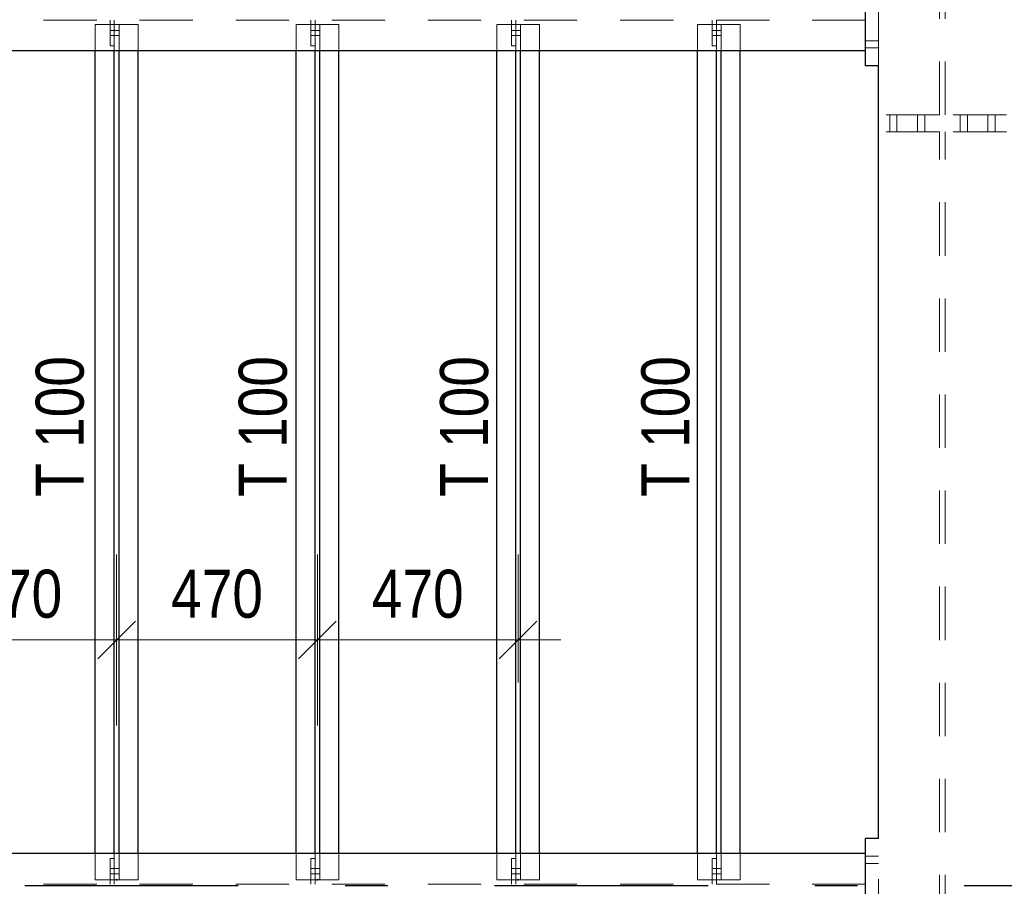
# Model space of a CAD drawing. Header units: millimetres. Extents: x -74 to 79, y 0 to 54.
# Tile 115 of 164: x 10.44 to 12.74, y 23.07 to 25.1. Entities that reach past the tile are written whole.
import ezdxf

# ---------------------------------------------------------------- set-up
doc = ezdxf.new("R2010")
doc.units = ezdxf.units.MM
doc.linetypes.add('DASHDOTX2', pattern=[2, 1, -0.5, 0, -0.5])
doc.linetypes.add('HIDDEN', pattern=[0.375, 0.25, -0.125])
for name, color, linetype, lineweight in [('01_Neubau Türen-Fassade', 7, 'Continuous', 20), ('01_Neubau_Linen', 7, 'Continuous', 20), ('Achsen', 7, 'Continuous', 20)]:
    doc.layers.add(name, color=color, linetype=linetype, lineweight=lineweight)
doc.styles.add('Arial Narrow', font='ARIALN.TTF')
doc.dimstyles.new('Arch_Strakon_dimstyle', dxfattribs={"dimtxt": 15.75, "dimasz": 1, "dimexe": 1.25, "dimexo": 0.0625, "dimgap": 1, "dimtad": 0, "dimdec": 3, "dimzin": 12, "dimdsep": 46, "dimtxsty": 'Arial Narrow', "dimblk": 'Arrowhead_Tick', "dimsah": 1, "dimcen": 0, "dimse1": 1, "dimse2": 1, "dimclrd": 6, "dimclrt": 2, "dimazin": 0, "dimtfac": 1, "dimtdec": 4, "dimtmove": 0, "dimatfit": 3, "dimldrblk": 'NONE', "dimfxl": 1, "dimtvp": 1, "dimtolj": 1, "dimtzin": 0, "dimlwd": 13, "dimarcsym": 2})

# ---------------------------------------------------------------- blocks, each defined once
blk = doc.blocks.new('Arrowhead_Tick')
at = {"color": 0, "linetype": 'Continuous', "lineweight": -2}
for p, q in [((0, 20), (0, -10)), ((-1, 0), (0, 0)), ((10, 0), (0, 0))]:
    blk.add_line(p, q, dxfattribs=at)
at = {"color": 2, "linetype": 'Continuous', "lineweight": 35}
blk.add_line((4.42, 4.42), (-4.42, -4.42), dxfattribs=at)
blk = doc.blocks.new('*D63')
at = {"layer": '01_Neubau_Linen', "color": 6, "linetype": 'Continuous', "lineweight": 13}
blk.add_line((10.2046, 23.65), (10.6546, 23.65), dxfattribs=at)
at = {"layer": 'Defpoints', "color": 0}
for p in [(10.6646, 23.65), (10.1946, 23.0884), (10.6646, 23.0884)]:
    blk.add_point(p, dxfattribs=at)
at = {"layer": '01_Neubau_Linen', "color": 6, "lineweight": 13, "xscale": 0.01, "yscale": 0.01, "zscale": 0.01}
blk.add_blockref('Arrowhead_Tick', (10.6646, 23.65), dxfattribs=at)
at = {"layer": '01_Neubau_Linen', "color": 6, "lineweight": 13, "xscale": 0.01, "yscale": 0.01, "zscale": 0.01, "rotation": 180}
blk.add_blockref('Arrowhead_Tick', (10.1946, 23.65), dxfattribs=at)
at = {"layer": '01_Neubau_Linen', "color": 3, "lineweight": -2, "insert": (10.4296, 23.7574), "char_height": 0.1125, "attachment_point": 5, "style": 'Arial Narrow'}
blk.add_mtext('\\A1;470', dxfattribs=at)
blk = doc.blocks.new('_None')
blk = doc.blocks.new('*D64')
at = {"layer": '01_Neubau_Linen', "color": 6, "linetype": 'Continuous', "lineweight": 13}
blk.add_line((10.6746, 23.65), (11.1246, 23.65), dxfattribs=at)
at = {"layer": 'Defpoints', "color": 0}
for p in [(11.1346, 23.65), (10.6646, 23.0884), (11.1346, 23.0884)]:
    blk.add_point(p, dxfattribs=at)
at = {"layer": '01_Neubau_Linen', "color": 6, "lineweight": 13, "xscale": 0.01, "yscale": 0.01, "zscale": 0.01}
blk.add_blockref('Arrowhead_Tick', (11.1346, 23.65), dxfattribs=at)
at = {"layer": '01_Neubau_Linen', "color": 6, "lineweight": 13, "xscale": 0.01, "yscale": 0.01, "zscale": 0.01, "rotation": 180}
blk.add_blockref('Arrowhead_Tick', (10.6646, 23.65), dxfattribs=at)
at = {"layer": '01_Neubau_Linen', "color": 3, "lineweight": -2, "insert": (10.8996, 23.7574), "char_height": 0.1125, "attachment_point": 5, "style": 'Arial Narrow'}
blk.add_mtext('\\A1;470', dxfattribs=at)
blk = doc.blocks.new('*D65')
at = {"layer": '01_Neubau_Linen', "color": 6, "linetype": 'Continuous', "lineweight": 13}
blk.add_line((11.1446, 23.65), (11.5946, 23.65), dxfattribs=at)
at = {"layer": 'Defpoints', "color": 0}
for p in [(11.6046, 23.65), (11.1346, 23.0884), (11.6046, 23.0884)]:
    blk.add_point(p, dxfattribs=at)
at = {"layer": '01_Neubau_Linen', "color": 6, "lineweight": 13, "xscale": 0.01, "yscale": 0.01, "zscale": 0.01}
blk.add_blockref('Arrowhead_Tick', (11.6046, 23.65), dxfattribs=at)
at = {"layer": '01_Neubau_Linen', "color": 6, "lineweight": 13, "xscale": 0.01, "yscale": 0.01, "zscale": 0.01, "rotation": 180}
blk.add_blockref('Arrowhead_Tick', (11.1346, 23.65), dxfattribs=at)
at = {"layer": '01_Neubau_Linen', "color": 3, "lineweight": -2, "insert": (11.3696, 23.7574), "char_height": 0.1125, "attachment_point": 5, "style": 'Arial Narrow'}
blk.add_mtext('\\A1;470', dxfattribs=at)

msp = doc.modelspace()

# ---------------------------------------------------------------- linework, layer by layer
at = {"color": 3, "linetype": 'Continuous', "lineweight": 25}
for p, q in [((12.41833, 24.9948117), (12.41833, 25.2148117)), ((12.41833, 25.0298117), (8.71333, 25.0298117)), ((10.6146356, 23.1498117), (10.6146356, 25.0298117)), ((10.6591356, 23.1498117), (10.6591356, 25.0298117)), ((10.6701356, 23.1498117), (10.6701356, 25.0298117)), ((10.7146356, 23.1498117), (10.7146356, 25.0298117)), ((11.0846356, 23.1498117), (11.0846356, 25.0298117)), ((11.1291356, 23.1498117), (11.1291356, 25.0298117)), ((11.1401356, 23.1498117), (11.1401356, 25.0298117)), ((11.1846356, 23.1498117), (11.1846356, 25.0298117)), ((11.5546349, 23.1498117), (11.5546349, 25.0298117)), ((11.5991349, 23.1498117), (11.5991349, 25.0298117)), ((11.6101349, 23.1498117), (11.6101349, 25.0298117)), ((11.6546349, 23.1498117), (11.6546349, 25.0298117)), ((12.0246364, 23.1498117), (12.0246364, 25.0298117)), ((12.0691364, 23.1498117), (12.0691364, 25.0298117)), ((12.0801364, 23.1498117), (12.0801364, 25.0298117)), ((12.1246364, 23.1498117), (12.1246364, 25.0298117)), ((12.43333, 24.9948117), (12.41833, 24.9948117)), ((12.44833, 24.9948117), (12.43333, 24.9948117)), ((12.4482358, 24.8798117), (12.4482358, 24.9948117)), ((12.4482358, 24.8598117), (12.4482358, 24.8798117)), ((12.4482358, 24.8398117), (12.4482358, 24.8598117)), ((12.4482358, 23.1848117), (12.4482358, 24.8398117)), ((12.41833, 22.9648117), (12.41833, 23.1848117)), ((12.43333, 23.1848117), (12.41833, 23.1848117)), ((12.44833, 23.1848117), (12.43333, 23.1848117)), ((12.41833, 23.1498117), (8.71333, 23.1498117))]:
    msp.add_line(p, q, dxfattribs=at)
at = {"layer": '01_Neubau Türen-Fassade', "color": 6, "linetype": 'HIDDEN', "lineweight": 13, "ltscale": 0.5}
for p, q in [((12.5914858, 24.8798117), (12.5914858, 31.4198117)), ((12.60508, 24.8798117), (12.60508, 31.4198117)), ((12.4482358, 24.9948117), (12.4482358, 25.2148117)), ((12.41833, 25.1012617), (8.71333, 25.1012617)), ((10.6146356, 25.0298117), (10.6146356, 25.0912617)), ((10.6591356, 25.0912617), (10.6146356, 25.0912617)), ((10.6491356, 25.0412617), (10.6491356, 25.1012617)), ((10.6591356, 25.0912617), (10.6591356, 25.1012617)), ((10.6591356, 25.0412617), (10.6591356, 25.0912617)), ((10.6701356, 25.0912617), (10.6591356, 25.0912617)), ((10.6701356, 25.0298117), (10.6701356, 25.0912617)), ((10.7146356, 25.0912617), (10.6701356, 25.0912617)), ((10.7146356, 25.0298117), (10.7146356, 25.0912617)), ((11.0846356, 25.0298117), (11.0846356, 25.0912617)), ((11.1291356, 25.0912617), (11.0846356, 25.0912617)), ((11.1191356, 25.0412617), (11.1191356, 25.1012617)), ((11.1291356, 25.0912617), (11.1291356, 25.1012617)), ((11.1291356, 25.0412617), (11.1291356, 25.0912617)), ((11.1401356, 25.0912617), (11.1291356, 25.0912617)), ((11.1401356, 25.0298117), (11.1401356, 25.0912617)), ((11.1846356, 25.0912617), (11.1401356, 25.0912617)), ((11.1846356, 25.0298117), (11.1846356, 25.0912617)), ((11.5546349, 25.0298117), (11.5546349, 25.0912617)), ((11.5991349, 25.0912617), (11.5546349, 25.0912617)), ((11.5891349, 25.0412617), (11.5891349, 25.1012617)), ((11.5991349, 25.0912617), (11.5991349, 25.1012617)), ((11.5991349, 25.0412617), (11.5991349, 25.0912617)), ((11.6101349, 25.0912617), (11.5991349, 25.0912617)), ((11.6101349, 25.0298117), (11.6101349, 25.0912617)), ((11.6546349, 25.0912617), (11.6101349, 25.0912617)), ((11.6546349, 25.0298117), (11.6546349, 25.0912617)), ((12.0246364, 25.0298117), (12.0246364, 25.0912617)), ((12.0691364, 25.0912617), (12.0246364, 25.0912617)), ((12.0591364, 25.0412617), (12.0591364, 25.1012617)), ((12.0691364, 25.0912617), (12.0691364, 25.1012617)), ((12.0691364, 25.0412617), (12.0691364, 25.0912617)), ((12.0801364, 25.0912617), (12.0691364, 25.0912617)), ((12.0801364, 25.0298117), (12.0801364, 25.0912617)), ((12.1246364, 25.0912617), (12.0801364, 25.0912617)), ((12.1246364, 25.0298117), (12.1246364, 25.0912617)), ((10.6591356, 25.0772441), (10.6491356, 25.077244)), ((10.6591356, 25.0652441), (10.6491356, 25.0652441)), ((10.6701356, 25.0772441), (10.6591356, 25.0772441)), ((10.6701356, 25.0652442), (10.6591356, 25.0652441)), ((11.1291356, 25.0772463), (11.1191356, 25.0772463)), ((11.1291356, 25.0652463), (11.1191356, 25.0652463)), ((11.1401356, 25.0772463), (11.1291356, 25.0772463)), ((11.1401356, 25.0652464), (11.1291356, 25.0652463)), ((11.5991349, 25.0772485), (11.5891349, 25.0772485)), ((11.5991349, 25.0652485), (11.5891349, 25.0652485)), ((11.6101349, 25.0772486), (11.5991349, 25.0772485)), ((11.6101349, 25.0652486), (11.5991349, 25.0652485)), ((12.0691364, 25.0772507), (12.0591364, 25.0772507)), ((12.0691364, 25.0652507), (12.0591364, 25.0652507)), ((12.0801364, 25.0772508), (12.0691364, 25.0772507)), ((12.0801364, 25.0652508), (12.0691364, 25.0652507)), ((10.6591356, 25.0412617), (10.6491356, 25.0412617)), ((10.6591356, 25.0298117), (10.6591356, 25.0412617)), ((11.1291356, 25.0412617), (11.1191356, 25.0412617)), ((11.1291356, 25.0298117), (11.1291356, 25.0412617)), ((11.5991349, 25.0412617), (11.5891349, 25.0412617)), ((11.5991349, 25.0298117), (11.5991349, 25.0412617)), ((12.0691364, 25.0412617), (12.0591364, 25.0412617)), ((12.0691364, 25.0298117), (12.0691364, 25.0412617)), ((12.43333, 25.0533117), (12.41833, 25.0533117)), ((12.44833, 25.0533117), (12.43333, 25.0533117)), ((12.43333, 25.0363117), (12.41833, 25.0363117)), ((12.44833, 25.0363117), (12.43333, 25.0363117)), ((12.59158, 24.8798117), (12.44833, 24.8798117)), ((12.47483, 24.8598117), (12.47483, 24.8798117)), ((12.49183, 24.8598117), (12.49183, 24.8798117)), ((12.53983, 24.8598117), (12.53983, 24.8798117)), ((12.55683, 24.8598117), (12.55683, 24.8798117)), ((12.74833, 24.8798117), (12.60508, 24.8798117)), ((12.63983, 24.8598117), (12.63983, 24.8798117)), ((12.65683, 24.8598117), (12.65683, 24.8798117)), ((12.70483, 24.8598117), (12.70483, 24.8798117)), ((12.72183, 24.8598117), (12.72183, 24.8798117)), ((12.47483, 24.8398117), (12.47483, 24.8598117)), ((12.49183, 24.8398117), (12.49183, 24.8598117)), ((12.53983, 24.8398117), (12.53983, 24.8598117)), ((12.55683, 24.8398117), (12.55683, 24.8598117)), ((12.63983, 24.8398117), (12.63983, 24.8598117)), ((12.65683, 24.8398117), (12.65683, 24.8598117)), ((12.70483, 24.8398117), (12.70483, 24.8598117)), ((12.72183, 24.8398117), (12.72183, 24.8598117)), ((12.59158, 24.8398117), (12.44833, 24.8398117)), ((12.5914858, 18.4748117), (12.5914858, 24.8398117)), ((12.74833, 24.8398117), (12.60508, 24.8398117)), ((12.60508, 18.4748117), (12.60508, 24.8398117)), ((12.4482358, 22.9648117), (12.4482358, 23.1848117)), ((10.6146356, 23.0883617), (10.6146356, 23.1498117)), ((10.6591356, 23.1383617), (10.6591356, 23.1498117)), ((10.6701356, 23.0883617), (10.6701356, 23.1498117)), ((10.7146356, 23.0883617), (10.7146356, 23.1498117)), ((11.0846356, 23.0883617), (11.0846356, 23.1498117)), ((11.1291356, 23.1383617), (11.1291356, 23.1498117)), ((11.1401356, 23.0883617), (11.1401356, 23.1498117)), ((11.1846356, 23.0883617), (11.1846356, 23.1498117)), ((11.5546349, 23.0883617), (11.5546349, 23.1498117)), ((11.5991349, 23.1383617), (11.5991349, 23.1498117)), ((11.6101349, 23.0883617), (11.6101349, 23.1498117)), ((11.6546349, 23.0883617), (11.6546349, 23.1498117)), ((12.0246364, 23.0883617), (12.0246364, 23.1498117)), ((12.0691364, 23.1383617), (12.0691364, 23.1498117)), ((12.0801364, 23.0883617), (12.0801364, 23.1498117)), ((12.1246364, 23.0883617), (12.1246364, 23.1498117)), ((10.6491356, 23.0783617), (10.6491356, 23.1383617)), ((10.6591356, 23.1383617), (10.6491356, 23.1383617)), ((10.6591356, 23.0883617), (10.6591356, 23.1383617)), ((11.1191356, 23.0783617), (11.1191356, 23.1383617)), ((11.1291356, 23.1383617), (11.1191356, 23.1383617)), ((11.1291356, 23.0883617), (11.1291356, 23.1383617)), ((11.5891349, 23.0783617), (11.5891349, 23.1383617)), ((11.5991349, 23.1383617), (11.5891349, 23.1383617)), ((11.5991349, 23.0883617), (11.5991349, 23.1383617)), ((12.0591364, 23.0783617), (12.0591364, 23.1383617)), ((12.0691364, 23.1383617), (12.0591364, 23.1383617)), ((12.0691364, 23.0883617), (12.0691364, 23.1383617)), ((12.43333, 23.1433117), (12.41833, 23.1433117)), ((12.43333, 23.1263117), (12.41833, 23.1263117)), ((12.44833, 23.1433117), (12.43333, 23.1433117)), ((12.44833, 23.1263117), (12.43333, 23.1263117)), ((10.6591356, 23.114355), (10.6491356, 23.1143551)), ((10.6701356, 23.114355), (10.6591356, 23.114355)), ((11.1291356, 23.1143528), (11.1191356, 23.1143529)), ((11.1401356, 23.1143528), (11.1291356, 23.1143528)), ((11.5991349, 23.1143506), (11.5891349, 23.1143507)), ((11.6101349, 23.1143506), (11.5991349, 23.1143506)), ((12.0691364, 23.1143484), (12.0591364, 23.1143485)), ((12.0801364, 23.1143484), (12.0691364, 23.1143484)), ((10.6591356, 23.0883617), (10.6146356, 23.0883617)), ((10.6591356, 23.102355), (10.6491356, 23.1023551)), ((10.6701356, 23.102355), (10.6591356, 23.102355)), ((10.6591356, 23.0783617), (10.6591356, 23.0883617)), ((10.6701356, 23.0883617), (10.6591356, 23.0883617)), ((10.7146356, 23.0883617), (10.6701356, 23.0883617)), ((11.1291356, 23.0883617), (11.0846356, 23.0883617)), ((11.1291356, 23.1023528), (11.1191356, 23.1023529)), ((11.1401356, 23.1023528), (11.1291356, 23.1023528)), ((11.1291356, 23.0783617), (11.1291356, 23.0883617)), ((11.1401356, 23.0883617), (11.1291356, 23.0883617)), ((11.1846356, 23.0883617), (11.1401356, 23.0883617)), ((11.5991349, 23.0883617), (11.5546349, 23.0883617)), ((11.5991349, 23.1023506), (11.5891349, 23.1023507)), ((11.6101349, 23.1023506), (11.5991349, 23.1023506)), ((11.5991349, 23.0783617), (11.5991349, 23.0883617)), ((11.6101349, 23.0883617), (11.5991349, 23.0883617)), ((11.6546349, 23.0883617), (11.6101349, 23.0883617)), ((12.0691364, 23.0883617), (12.0246364, 23.0883617)), ((12.0691364, 23.1023484), (12.0591364, 23.1023485)), ((12.0801364, 23.1023484), (12.0691364, 23.1023484)), ((12.0691364, 23.0783617), (12.0691364, 23.0883617)), ((12.0801364, 23.0883617), (12.0691364, 23.0883617)), ((12.1246364, 23.0883617), (12.0801364, 23.0883617)), ((12.41833, 23.0783617), (8.71333, 23.0783617))]:
    msp.add_line(p, q, dxfattribs=at)
at = {"layer": '01_Neubau_Linen', "color": 9, "linetype": 'Continuous', "lineweight": 0}
for centre in [(10.6646356, 23.0883617), (11.1346356, 23.0883617), (11.6046349, 23.0883617)]:
    msp.add_circle(centre, 0.00111, dxfattribs=at)
at = {"layer": 'Achsen', "color": 3, "linetype": 'DASHDOTX2', "lineweight": 25, "ltscale": 0.5}
msp.add_line((3.849518, 23.0748035), (15.2823728, 23.0748035), dxfattribs=at)

# ---------------------------------------------------------------- texts
at = {"color": 3, "lineweight": 25, "style": 'Arial Narrow'}
for p in [(10.5875311, 23.9851154), (11.0630724, 23.9851154), (11.5343678, 23.9851154), (12.0056633, 23.9851154)]:
    msp.add_text('T 100', height=0.1125, rotation=90, dxfattribs=at).set_placement(p)

# ---------------------------------------------------------------- dimensions: what is measured, and where the dimension line sits
at = {"layer": '01_Neubau_Linen', "lineweight": -2}
for base, p1, p2, picture, middle in [((10.6646356, 23.65), (10.1946356, 23.0883617), (10.6646356, 23.0883617), '*D63', (10.4296356, 23.65)), ((11.1346356, 23.65), (10.6646356, 23.0883617), (11.1346356, 23.0883617), '*D64', (10.8996356, 23.65)), ((11.6046349, 23.65), (11.1346356, 23.0883617), (11.6046349, 23.0883617), '*D65', (11.3696353, 23.65))]:
    dim = msp.add_linear_dim(base=base, p1=p1, p2=p2, text='470', dimstyle='Arch_Strakon_dimstyle', override={"dimscale": 0.01, "dimtxt": 11.25, "dimasz": 1, "dimgap": 5, "dimtad": 1, "dimjust": 0, "dimtih": 0, "dimtoh": 0, "dimdec": 6, "dimdsep": 46, "dimtxsty": 'Arial Narrow', "dimclrd": 6, "dimclrt": 3, "dimtix": 1, "dimtofl": 255, "dimtmove": 0, "dimatfit": 2, "dimfxl": 0, "dimfxlon": 0, "dimtvp": 44.444444, "dimlwd": 13}, dxfattribs=at)
    dim.commit()
    dim.dimension.update_dxf_attribs({"geometry": picture, "text_midpoint": middle, "dimtype": 160})

doc.saveas('drawing.dxf')
